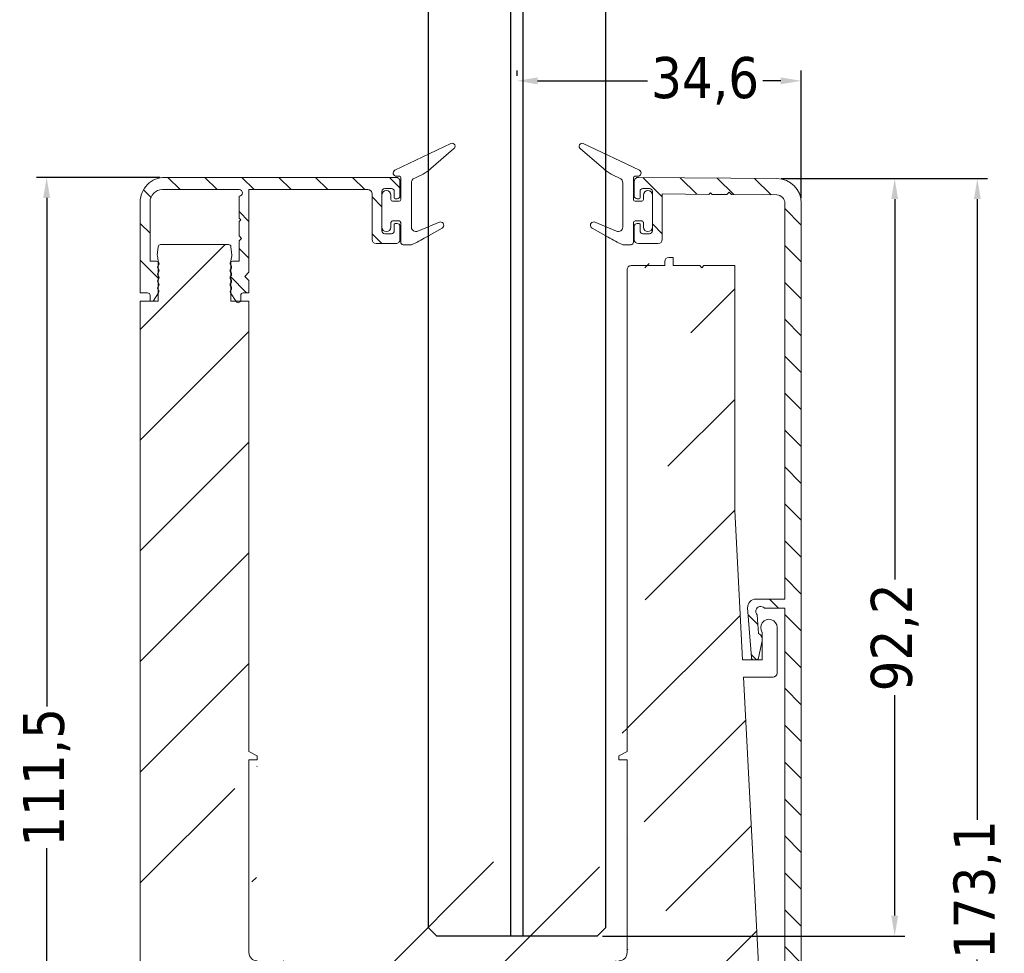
# Model space of a CAD drawing. Header units: millimetres. Extents: x -1769 to 4940, y 2360 to 10359.
import ezdxf

# ---------------------------------------------------------------- set-up
doc = ezdxf.new("R2010")
doc.units = ezdxf.units.MM
for name, color, linetype, lineweight in [('CARTER ESTERNO NINFA 166', 8, 'Continuous', 9), ('CARTER INTERNO 31.6', 8, 'Continuous', 9), ('GUARNIZIONI', 7, 'Continuous', 9), ('PROFILO NINFA 166', 8, 'Continuous', 9), ('QUOTE', 5, 'Continuous', 9)]:
    doc.layers.add(name, color=color, linetype=linetype, lineweight=lineweight)
doc.layers.add('VETRO', color=140, linetype='Continuous')
doc.styles.get("Standard").update_dxf_attribs({"font": 'TAHOMA.TTF'})
doc.dimstyles.new('Annotativa millimetri', dxfattribs={"dimscale": 0, "dimtxt": 5, "dimasz": 2.5, "dimexe": 1.25, "dimexo": 0.625, "dimtad": 1, "dimtoh": 1, "dimdec": 1, "dimtxsty": 'Standard', "dimcen": 2.5, "dimclrd": 5, "dimclre": 5, "dimclrt": 7, "dimadec": 0, "dimazin": 0, "dimtfac": 1, "dimtdec": 1, "dimtmove": 0, "dimatfit": 3, "dimfxl": 0, "dimarcsym": 0})

# ---------------------------------------------------------------- blocks, each defined once
blk = doc.blocks.new('*D499')
at = {"layer": 'Defpoints', "color": 0}
for p in [(-1535.700522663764, 10128.41037249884), (-1533.726832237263, 9955.347995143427), (-1511.314270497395, 9955.347995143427)]:
    blk.add_point(p, dxfattribs=at)
at = {"layer": 'QUOTE', "color": 5, "lineweight": -2}
for p, q in [((-1535.075522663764, 10128.41037249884), (-1510.064270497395, 10128.41037249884)), ((-1511.314270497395, 10125.91037249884), (-1511.314270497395, 10050.39418382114)), ((-1511.314270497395, 9957.847995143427), (-1511.314270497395, 10033.36418382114)), ((-1533.101832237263, 9955.347995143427), (-1510.064270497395, 9955.347995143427))]:
    blk.add_line(p, q, dxfattribs=at)
at = {"layer": 'QUOTE', "color": 5}
for points in [[(-1510.897603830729, 10125.91037249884), (-1511.730937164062, 10125.91037249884), (-1511.314270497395, 10128.41037249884)], [(-1511.730937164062, 9957.847995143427), (-1510.897603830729, 9957.847995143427), (-1511.314270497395, 9955.347995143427)]]:
    blk.add_solid(points, dxfattribs=at)
at = {"layer": 'QUOTE', "color": 7, "insert": (-1511.314270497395, 10041.87918382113), "char_height": 5, "attachment_point": 5, "rotation": 90}
blk.add_mtext('173,1', dxfattribs=at)
blk = doc.blocks.new('*D500')
at = {"layer": 'Defpoints', "color": 0}
for p in [(-1535.811523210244, 10128.41134148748), (-1557.540130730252, 10036.2186305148), (-1521.368725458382, 10036.2186305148)]:
    blk.add_point(p, dxfattribs=at)
at = {"layer": 'QUOTE', "color": 5, "lineweight": -2}
for p, q in [((-1535.186523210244, 10128.41134148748), (-1520.118725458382, 10128.41134148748)), ((-1521.368725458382, 10125.91134148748), (-1521.368725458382, 10079.61099164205)), ((-1521.368725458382, 10038.7186305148), (-1521.368725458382, 10065.54599164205)), ((-1556.915130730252, 10036.2186305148), (-1520.118725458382, 10036.2186305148))]:
    blk.add_line(p, q, dxfattribs=at)
at = {"layer": 'QUOTE', "color": 5}
for points in [[(-1520.952058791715, 10125.91134148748), (-1521.785392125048, 10125.91134148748), (-1521.368725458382, 10128.41134148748)], [(-1521.785392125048, 10038.7186305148), (-1520.952058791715, 10038.7186305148), (-1521.368725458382, 10036.2186305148)]]:
    blk.add_solid(points, dxfattribs=at)
at = {"layer": 'QUOTE', "color": 7, "insert": (-1521.368725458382, 10072.57849164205), "char_height": 5, "attachment_point": 5, "rotation": 90}
blk.add_mtext('92,2', dxfattribs=at)
blk = doc.blocks.new('*D501')
at = {"layer": 'Defpoints', "color": 0}
for p in [(-1610.139784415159, 10128.5572832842), (-1624.515922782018, 10017.03135873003), (-1606.139995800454, 10017.03135873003)]:
    blk.add_point(p, dxfattribs=at)
at = {"layer": 'QUOTE', "color": 5, "lineweight": -2}
for p, q in [((-1610.764784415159, 10128.5572832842), (-1625.765922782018, 10128.5572832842)), ((-1624.515922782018, 10126.0572832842), (-1624.515922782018, 10064.16058279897)), ((-1624.515922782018, 10019.53135873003), (-1624.515922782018, 10046.93058279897)), ((-1606.764995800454, 10017.03135873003), (-1625.765922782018, 10017.03135873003))]:
    blk.add_line(p, q, dxfattribs=at)
at = {"layer": 'QUOTE', "color": 5}
for points in [[(-1624.099256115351, 10126.0572832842), (-1624.932589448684, 10126.0572832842), (-1624.515922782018, 10128.5572832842)], [(-1624.932589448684, 10019.53135873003), (-1624.099256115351, 10019.53135873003), (-1624.515922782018, 10017.03135873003)]]:
    blk.add_solid(points, dxfattribs=at)
at = {"layer": 'QUOTE', "color": 7, "insert": (-1624.515922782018, 10055.54558279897), "char_height": 5, "attachment_point": 5, "rotation": 90}
blk.add_mtext('111,5', dxfattribs=at)
blk = doc.blocks.new('*D503')
at = {"layer": 'Defpoints', "color": 0}
for p in [(-1567.30013073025, 10140.29919583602), (-1567.30013073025, 10140.29919583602), (-1532.726710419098, 10125.41048463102)]:
    blk.add_point(p, dxfattribs=at)
at = {"layer": 'QUOTE', "color": 5, "lineweight": -2}
for p, q in [((-1567.30013073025, 10140.92419583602), (-1567.30013073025, 10141.54919583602)), ((-1532.726710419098, 10126.03548463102), (-1532.726710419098, 10141.54919583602)), ((-1564.80013073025, 10140.29919583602), (-1551.44730778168, 10140.29919583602)), ((-1535.226710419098, 10140.29919583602), (-1537.40230778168, 10140.29919583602))]:
    blk.add_line(p, q, dxfattribs=at)
at = {"layer": 'QUOTE', "color": 5}
for points in [[(-1564.80013073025, 10140.71586250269), (-1564.80013073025, 10139.88252916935), (-1567.30013073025, 10140.29919583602)], [(-1535.226710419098, 10139.88252916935), (-1535.226710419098, 10140.71586250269), (-1532.726710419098, 10140.29919583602)]]:
    blk.add_solid(points, dxfattribs=at)
at = {"layer": 'QUOTE', "color": 7, "insert": (-1544.42480778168, 10140.29919583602), "char_height": 5, "attachment_point": 5}
blk.add_mtext('34,6', dxfattribs=at)

msp = doc.modelspace()

# ---------------------------------------------------------------- hatches: boundary and pattern name
at = {"layer": 'CARTER ESTERNO NINFA 166'}
h = msp.add_hatch(dxfattribs=at)
h.set_pattern_fill('ANSI31', color=256, angle=90, style=0)
h.set_pattern_definition([(135, (-1839.503130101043, 10335.23045060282), (-2.245064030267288, -2.245064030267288), [])])
edge = h.paths.add_edge_path()
edge.add_line((-1611.139783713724, 9959.346234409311), (-1611.139783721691, 9955.847994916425))
edge.add_arc((-1610.639783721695, 9955.847994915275), 0.4999999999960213, 179.9999998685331, 270.0000261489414)
edge.add_line((-1610.639783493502, 9955.34799491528), (-1609.639895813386, 9955.347995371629))
edge.add_arc((-1609.639895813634, 9955.84799332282), 0.4999979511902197, 270.0000000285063, 360.0002267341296)
edge.add_line((-1609.139897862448, 9955.84799530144), (-1609.13989785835, 9957.647969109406))
edge.add_line((-1609.13989785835, 9957.647969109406), (-1535.026719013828, 9957.647994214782))
edge.add_arc((-1535.026718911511, 9957.347994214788), 0.2999999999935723, -5.708784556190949e-10, 90.00001954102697, ccw=False)
edge.add_line((-1534.726718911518, 9957.347994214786), (-1534.726718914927, 9955.847994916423))
edge.add_arc((-1534.226718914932, 9955.847994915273), 0.4999999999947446, 179.9999998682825, 270.0000261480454)
edge.add_line((-1534.226718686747, 9955.347994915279), (-1533.726832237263, 9955.347995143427))
edge.add_arc((-1533.726832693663, 9956.347995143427), 1.000000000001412, 270.000026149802, 359.9999585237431)
edge.add_line((-1532.726832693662, 9956.347994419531), (-1532.726710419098, 10125.41048463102))
edge.add_arc((-1535.726710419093, 10125.41048680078), 2.999999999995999, 359.9999585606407, 449.4998443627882)
edge.add_line((-1535.700522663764, 10128.41037249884), (-1552.538827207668, 10128.55736389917))
edge.add_arc((-1552.538827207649, 10128.05736389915), 0.500000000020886, 90.00000000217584, 180.0000322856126)
edge.add_line((-1553.03882720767, 10128.05736361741), (-1553.038826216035, 10126.29692921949))
edge.add_arc((-1552.688827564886, 10126.29692939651), 0.349998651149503, 180.0000289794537, 269.9999710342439)
edge.add_line((-1552.688827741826, 10125.94693074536), (-1552.438829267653, 10125.94693074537))
edge.add_arc((-1552.438829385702, 10126.04693086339), 0.1000001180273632, 270.0000676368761, 359.9999324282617)
edge.add_line((-1552.338829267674, 10126.04693074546), (-1552.338829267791, 10126.84638822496))
edge.add_arc((-1551.988829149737, 10126.8463881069), 0.3500001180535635, 90.00001929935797, 179.9999806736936, ccw=False)
edge.add_line((-1551.98882926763, 10127.19638822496), (-1551.188814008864, 10127.19638822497))
edge.add_arc((-1551.18881418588, 10126.84638804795), 0.3500001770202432, 2.8964977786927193e-05, 89.99997102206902, ccw=False)
edge.add_line((-1550.83881400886, 10126.84638822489), (-1550.838814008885, 10122.04638822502))
edge.add_arc((-1551.18881406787, 10122.04638828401), 0.3500000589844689, 270.0000096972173, 359.99999034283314, ccw=False)
edge.add_line((-1551.188814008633, 10121.69638822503), (-1551.988829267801, 10121.69638822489))
edge.add_arc((-1551.988829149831, 10122.04638834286), 0.3500001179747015, 180.0000192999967, 269.99998068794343, ccw=False)
edge.add_line((-1552.338829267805, 10122.04638822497), (-1552.338829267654, 10122.84584570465))
edge.add_arc((-1552.438829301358, 10122.84584567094), 0.1000000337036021, 1.931364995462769e-05, 89.99998068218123)
edge.add_line((-1552.438829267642, 10122.94584570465), (-1552.688827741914, 10122.94584570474))
edge.add_arc((-1552.688827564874, 10122.5958470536), 0.3499986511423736, 90.00002898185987, 179.9999710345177)
edge.add_line((-1553.038826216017, 10122.59584723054), (-1553.038827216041, 10120.9963882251))
edge.add_arc((-1552.538827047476, 10120.99638839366), 0.5000001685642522, 180.0000193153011, 269.9999806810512)
edge.add_line((-1552.538827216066, 10120.4963882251), (-1550.138814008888, 10120.49638822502))
edge.add_arc((-1550.138814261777, 10120.99638847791), 0.5000002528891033, 270.0000289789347, 359.9999710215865)
edge.add_line((-1549.638814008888, 10120.99638822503), (-1549.63881400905, 10126.53197965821))
edge.add_line((-1549.63881400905, 10126.53197965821), (-1543.953198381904, 10126.48234505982))
edge.add_line((-1543.953198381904, 10126.48234505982), (-1543.751610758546, 10126.68059285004))
edge.add_line((-1543.751610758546, 10126.68059285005), (-1543.553364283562, 10126.47885456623))
edge.add_line((-1543.553364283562, 10126.47885456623), (-1541.803430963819, 10126.46357790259))
edge.add_line((-1541.803430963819, 10126.46357790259), (-1541.500823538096, 10126.76094761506))
edge.add_line((-1541.500823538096, 10126.76094761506), (-1541.203255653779, 10126.45833845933))
edge.add_line((-1541.203255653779, 10126.45833845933), (-1535.71798123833, 10126.4104528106))
edge.add_arc((-1535.726710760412, 10125.41049091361), 0.9999999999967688, -5.517268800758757e-05, 89.49982887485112, ccw=False)
edge.add_line((-1534.726710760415, 10125.41048995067), (-1534.72675715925, 10077.23430320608))
edge.add_line((-1534.72675715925, 10077.23430320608), (-1538.254962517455, 10077.23430320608))
edge.add_arc((-1538.254962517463, 10076.23430320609), 0.9999999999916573, 89.99999999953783, 184.240576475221)
edge.add_line((-1539.252224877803, 10076.16035873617), (-1538.803763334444, 10070.11211986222))
edge.add_arc((-1538.504584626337, 10070.13430320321), 0.3000000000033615, 184.2405764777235, 269.999999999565)
edge.add_line((-1538.504584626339, 10069.83430320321), (-1538.226103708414, 10069.83430320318))
edge.add_arc((-1538.226103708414, 10070.13430320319), 0.3000000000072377, 269.9999999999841, 347.9315199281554)
edge.add_line((-1537.932734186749, 10070.07157901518), (-1537.484400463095, 10072.16849653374))
edge.add_arc((-1538.266719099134, 10072.33576144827), 0.799999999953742, 347.9314896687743, 424.2405764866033)
edge.add_line((-1537.919044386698, 10073.05626286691), (-1538.086149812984, 10075.30995340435))
edge.add_arc((-1537.670493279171, 10075.74266102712), 0.6000052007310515, 40.747848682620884, 226.1514205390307, ccw=False)
edge.add_line((-1537.215935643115, 10076.13430320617), (-1534.726718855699, 10076.13430320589))
edge.add_line((-1534.726718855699, 10076.13430320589), (-1534.726727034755, 9995.310641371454))
edge.add_line((-1534.726727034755, 9995.310641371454), (-1538.254962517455, 9995.310641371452))
edge.add_arc((-1538.254962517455, 9994.310641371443), 1.000000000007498, 89.99999999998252, 184.2405764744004)
edge.add_line((-1539.252224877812, 9994.236696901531), (-1538.803763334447, 9988.188458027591))
edge.add_arc((-1538.504584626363, 9988.210641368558), 0.2999999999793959, 184.240576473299, 270.0000000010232)
edge.add_line((-1538.504584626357, 9987.910641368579), (-1538.226103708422, 9987.910641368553))
edge.add_arc((-1538.226103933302, 9988.210641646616), 0.3000002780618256, 270.0000429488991, 347.9314769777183)
edge.add_line((-1537.932734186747, 9988.147917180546), (-1537.484400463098, 9990.244834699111))
edge.add_arc((-1538.266719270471, 9990.412099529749), 0.8000001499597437, 347.9314981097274, 424.2405680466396)
edge.add_line((-1537.919044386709, 9991.13260103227), (-1538.08614981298, 9993.386291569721))
edge.add_arc((-1537.670493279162, 9993.818999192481), 0.6000052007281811, 40.74784868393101, 226.1514205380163, ccw=False)
edge.add_line((-1537.215935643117, 9994.210641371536), (-1534.726719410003, 9994.21064137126))
edge.add_line((-1534.726719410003, 9994.210641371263), (-1534.726721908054, 9971.30351571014))
edge.add_line((-1534.726721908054, 9971.30351571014), (-1534.226722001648, 9970.803515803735))
edge.add_line((-1534.226722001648, 9970.803515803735), (-1534.726721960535, 9970.303515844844))
edge.add_line((-1534.726721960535, 9970.303515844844), (-1534.726722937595, 9960.603504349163))
edge.add_arc((-1535.026722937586, 9960.603504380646), 0.2999999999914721, 270.4999999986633, 359.9999939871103, ccw=False)
edge.add_line((-1535.024104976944, 9960.303515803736), (-1610.842401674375, 9959.64622298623))
edge.add_arc((-1610.839783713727, 9959.346234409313), 0.2999999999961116, 90.499999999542, 180.0000000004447)
at = {"layer": 'CARTER INTERNO 31.6'}
h = msp.add_hatch(dxfattribs=at)
h.set_pattern_fill('ANSI31', color=256, angle=90, style=0)
h.set_pattern_definition([(135, (-1739.503130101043, 10285.23045060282), (-2.245064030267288, -2.245064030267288), [])])
edge = h.paths.add_edge_path()
edge.add_line((-1600.914730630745, 10123.37650688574), (-1601.114730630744, 10123.17650688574))
edge.add_line((-1601.114730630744, 10123.17650688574), (-1601.114730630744, 10121.42650688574))
edge.add_line((-1601.114730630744, 10121.42650688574), (-1600.814730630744, 10121.12650688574))
edge.add_line((-1600.814730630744, 10121.12650688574), (-1601.114730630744, 10120.82650688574))
edge.add_line((-1601.114730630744, 10120.82650688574), (-1601.114730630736, 10118.34573048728))
edge.add_line((-1601.114730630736, 10118.34573048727), (-1601.902598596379, 10118.34573048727))
edge.add_arc((-1601.902598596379, 10118.04573048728), 0.2999999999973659, 89.9999999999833, 180.00000000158)
edge.add_line((-1602.202598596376, 10118.04573048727), (-1602.114730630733, 10117.83359845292))
edge.add_arc((-1602.326862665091, 10117.62146641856), 0.3000000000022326, -44.99999999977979, 44.99999999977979, ccw=False)
edge.add_arc((-1601.902598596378, 10117.19720234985), 0.2999999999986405, 135.0000000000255, 224.9999999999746)
edge.add_arc((-1602.326862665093, 10116.77293828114), 0.3000000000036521, -44.999999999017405, 44.999999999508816, ccw=False)
edge.add_arc((-1601.902598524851, 10116.34867421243), 0.3000000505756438, 135.0000096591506, 224.9999903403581)
edge.add_arc((-1602.326862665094, 10115.92441014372), 0.3000000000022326, -44.99999999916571, 44.99999999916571, ccw=False)
edge.add_arc((-1601.902598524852, 10115.50014607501), 0.3000000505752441, 135.0000096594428, 224.9999903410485)
edge.add_arc((-1602.326862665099, 10115.0758820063), 0.3000000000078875, -44.99999999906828, 44.999999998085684, ccw=False)
edge.add_arc((-1601.902598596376, 10114.65161793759), 0.3000000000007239, 135.000000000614, 213.2359422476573)
edge.add_line((-1602.15352479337, 10114.48719152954), (-1601.465656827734, 10113.43745691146))
edge.add_arc((-1601.21473063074, 10113.60188331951), 0.30000000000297, 213.2359422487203, 359.999999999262)
edge.add_line((-1600.914730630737, 10113.6018833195), (-1600.914730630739, 10114.20303198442))
edge.add_arc((-1600.61473058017, 10114.20303193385), 0.3000000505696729, 90.0036903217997, 179.999990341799, ccw=False)
edge.add_line((-1600.614749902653, 10114.5030319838), (-1599.914730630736, 10114.50310136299))
edge.add_line((-1599.914730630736, 10114.50310136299), (-1599.914730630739, 10116.00306673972))
edge.add_line((-1599.914730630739, 10116.00306673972), (-1600.414730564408, 10116.50306667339))
edge.add_line((-1600.414730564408, 10116.50306667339), (-1599.914730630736, 10117.00306660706))
edge.add_line((-1599.914730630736, 10117.00306660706), (-1599.914730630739, 10127.0572832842))
edge.add_line((-1599.914730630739, 10127.0572832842), (-1585.438839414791, 10127.0572832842))
edge.add_arc((-1585.438839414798, 10126.5572832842), 0.5000000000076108, -8.997176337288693e-10, 89.99999999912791, ccw=False)
edge.add_line((-1584.938839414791, 10126.55728328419), (-1584.938839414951, 10120.99630761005))
edge.add_arc((-1584.438839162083, 10120.99630786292), 0.5000002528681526, 180.0000289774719, 269.9999710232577)
edge.add_line((-1584.438839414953, 10120.49630761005), (-1582.038826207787, 10120.49630761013))
edge.add_arc((-1582.038826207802, 10120.99630761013), 0.499999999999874, 270.0000000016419, 360.0000358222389)
edge.add_line((-1581.538826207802, 10120.99630792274), (-1581.538827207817, 10122.59576661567))
edge.add_arc((-1581.888826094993, 10122.59576620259), 0.3499988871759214, 6.762114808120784e-05, 89.99993238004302)
edge.add_line((-1581.888825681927, 10122.94576508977), (-1582.138824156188, 10122.94576508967))
edge.add_arc((-1582.138824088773, 10122.84576502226), 0.1000000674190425, 90.00003862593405, 179.9999613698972)
edge.add_line((-1582.238824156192, 10122.84576508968), (-1582.238824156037, 10122.04630761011))
edge.add_arc((-1582.588824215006, 10122.04630766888), 0.3500000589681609, 270.0000096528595, 359.99999037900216, ccw=False)
edge.add_line((-1582.588824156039, 10121.69630760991), (-1583.388839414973, 10121.69630761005))
edge.add_arc((-1583.388839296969, 10122.04630772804), 0.3500001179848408, 180.000019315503, 269.99998068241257, ccw=False)
edge.add_line((-1583.738839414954, 10122.04630761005), (-1583.738839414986, 10126.84630761))
edge.add_arc((-1583.388839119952, 10126.84630731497), 0.3500002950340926, 90.00004829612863, 179.9999517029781, ccw=False)
edge.add_line((-1583.388839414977, 10127.19630761), (-1582.588824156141, 10127.19630760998))
edge.add_arc((-1582.588824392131, 10126.84630737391), 0.3500002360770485, 3.864713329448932e-05, 89.9999613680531, ccw=False)
edge.add_line((-1582.238824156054, 10126.84630760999), (-1582.238824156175, 10126.04685013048))
edge.add_arc((-1582.138824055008, 10126.04685023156), 0.1000001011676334, 180.0000579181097, 269.9999420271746)
edge.add_line((-1582.13882415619, 10125.9468501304), (-1581.888825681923, 10125.94685013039))
edge.add_arc((-1581.888825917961, 10126.29684884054), 0.3499987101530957, 270.0000386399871, 359.9999613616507)
edge.add_line((-1581.538827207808, 10126.29684860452), (-1581.538826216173, 10128.05728300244))
edge.add_arc((-1582.038826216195, 10128.05728328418), 0.5000000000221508, 359.9999677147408, 449.9999999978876)
edge.add_line((-1582.038826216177, 10128.5572832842), (-1610.139784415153, 10128.5572832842))
edge.add_arc((-1610.139784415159, 10125.5572832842), 2.999999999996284, 89.9999999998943, 180.0000000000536)
edge.add_line((-1613.139784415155, 10125.5572832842), (-1613.139784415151, 10114.50308980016))
edge.add_line((-1613.139784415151, 10114.50308980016), (-1612.239784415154, 10114.50303198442))
edge.add_arc((-1612.239784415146, 10114.20303198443), 0.2999999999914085, -1.1544898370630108e-09, 90.00000000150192, ccw=False)
edge.add_line((-1611.939784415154, 10114.20303198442), (-1611.939784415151, 10113.50308980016))
edge.add_line((-1611.939784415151, 10113.50308980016), (-1611.545850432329, 10113.50308980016))
edge.add_line((-1611.545850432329, 10113.50308980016), (-1610.900990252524, 10114.48719152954))
edge.add_arc((-1611.151916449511, 10114.65161793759), 0.2999999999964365, 326.764057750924, 405.000000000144)
edge.add_arc((-1610.7276523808, 10115.07588200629), 0.2999999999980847, 134.9999999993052, 224.9999999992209, ccw=False)
edge.add_arc((-1611.151916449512, 10115.500146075), 0.2999999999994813, 315.0000000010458, 405.0000000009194)
edge.add_arc((-1610.727652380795, 10115.92441014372), 0.3000000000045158, 134.9999999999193, 224.9999999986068, ccw=False)
edge.add_arc((-1611.151916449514, 10116.34867421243), 0.299999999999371, 315.0000000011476, 405.0000000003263)
edge.add_arc((-1610.727652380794, 10116.77293828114), 0.3000000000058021, 135.0000000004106, 224.9999999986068, ccw=False)
edge.add_arc((-1611.151916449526, 10117.19720234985), 0.3000000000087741, 315.0000000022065, 404.9999999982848)
edge.add_arc((-1610.727652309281, 10117.62146641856), 0.3000000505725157, 135.0000096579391, 224.9999903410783, ccw=False)
edge.add_line((-1610.939784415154, 10117.83359845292), (-1610.851916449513, 10118.04573048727))
edge.add_arc((-1611.151916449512, 10118.04573048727), 0.2999999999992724, 359.9999999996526, 450)
edge.add_line((-1611.151916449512, 10118.34573048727), (-1611.939784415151, 10118.34573048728))
edge.add_line((-1611.939784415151, 10118.34573048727), (-1611.939784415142, 10125.5572832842))
edge.add_arc((-1610.43978416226, 10125.55728303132), 1.500000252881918, 90.00000965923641, 179.9999903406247, ccw=False)
edge.add_line((-1610.439784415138, 10127.0572832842), (-1601.114730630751, 10127.0572832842))
edge.add_arc((-1601.114730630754, 10126.6572832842), 0.4000000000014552, -89.99999999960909, 89.9999999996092, ccw=False)
edge.add_line((-1601.114730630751, 10126.2572832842), (-1601.114730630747, 10123.57650688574))
edge.add_line((-1601.114730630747, 10123.57650688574), (-1600.914730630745, 10123.37650688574))
at = {"layer": 'PROFILO NINFA 166'}
h = msp.add_hatch(dxfattribs=at)
h.set_pattern_fill('ANSI31', color=256, scale=3, style=0)
h.set_pattern_definition([(45, (-1238.495259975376, 11575.7889650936), (-6.735192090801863, 6.735192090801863), [])])
edge = h.paths.add_edge_path()
edge.add_line((-1610.939784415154, 10113.50308980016), (-1613.139784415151, 10113.50308980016))
edge.add_line((-1610.939784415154, 10118.34390394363), (-1610.939784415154, 10113.50308980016))
edge.add_line((-1610.94434208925, 10118.39599839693), (-1610.939784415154, 10118.34390394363))
edge.add_line((-1611.052929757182, 10119.01182966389), (-1610.94434208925, 10118.39599839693))
edge.add_line((-1611.055984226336, 10119.09391850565), (-1611.052929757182, 10119.01182966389))
edge.add_line((-1610.955440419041, 10120.09998349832), (-1611.055984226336, 10119.09391850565))
edge.add_arc((-1610.656927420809, 10120.07015080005), 0.2999999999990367, 89.99999999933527, 174.2929418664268)
edge.add_line((-1602.397587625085, 10120.37015080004), (-1610.656927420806, 10120.37015080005))
edge.add_arc((-1602.397587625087, 10120.07015080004), 0.3000000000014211, 5.707058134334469, 89.99999999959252)
edge.add_line((-1601.998530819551, 10119.09391850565), (-1602.099074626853, 10120.09998349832))
edge.add_line((-1602.001585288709, 10119.01182966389), (-1601.998530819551, 10119.09391850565))
edge.add_line((-1602.110172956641, 10118.39599839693), (-1602.001585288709, 10119.01182966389))
edge.add_line((-1602.114730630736, 10118.3439039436), (-1602.110172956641, 10118.39599839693))
edge.add_line((-1602.114730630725, 10113.50308980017), (-1602.114730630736, 10118.3439039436))
edge.add_line((-1599.914730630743, 10113.50308980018), (-1602.114730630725, 10113.50308980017))
edge.add_line((-1591.412946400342, 10031.21863052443), (-1591.412946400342, 10033.21863052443))
edge.add_line((-1606.139995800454, 10027.03135872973), (-1606.139995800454, 10024.28148425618))
edge.add_arc((-1605.139995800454, 10025.6699549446), 1.689206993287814, 53.70138050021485, 126.2986194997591)
edge.add_line((-1604.139995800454, 10027.03135872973), (-1604.139995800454, 10029.03148425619))
edge.add_line((-1604.139995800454, 10029.03148425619), (-1601.639995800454, 10029.03148425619))
edge.add_line((-1601.639995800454, 10029.03148425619), (-1601.639995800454, 10025.25860395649))
edge.add_arc((-1597.379579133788, 10025.25860006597), 4.260416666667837, 139.9320129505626, 179.9999476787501)
edge.add_line((-1597.301710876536, 10028.00101384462), (-1600.639995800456, 10028.00101384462))
edge.add_line((-1597.301710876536, 10028.00101384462), (-1599.069754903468, 10029.44387482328))
edge.add_line((-1598.913016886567, 10058.17045671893), (-1599.913032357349, 10058.67046439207))
edge.add_line((-1598.913016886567, 10057.67045671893), (-1598.913016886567, 10058.17045671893))
edge.add_line((-1599.9130158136, 10057.67046636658), (-1598.913016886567, 10057.67045671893))
edge.add_line((-1599.912946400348, 10034.21862762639), (-1599.9130158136, 10057.67046636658))
edge.add_arc((-1598.912946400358, 10034.21863052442), 0.9999999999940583, 180.0001660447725, 270.0000000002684)
edge.add_arc((-1598.437494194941, 10030.21863052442), 1.000000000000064, 90.00000000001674, 230.7828888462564)
edge.add_line((-1606.139995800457, 10024.28148425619), (-1613.139784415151, 10024.28148425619))
edge.add_line((-1591.412946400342, 10033.21863052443), (-1598.912946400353, 10033.21863052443))
edge.add_line((-1598.437494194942, 10031.21863052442), (-1591.412946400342, 10031.21863052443))
edge.add_line((-1613.139784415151, 10113.50308980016), (-1613.139784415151, 10024.28148425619))
edge.add_line((-1599.913032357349, 10058.67046439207), (-1599.914730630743, 10113.50308980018))
h = msp.add_hatch(dxfattribs=at)
h.set_pattern_fill('ANSI31', color=256, scale=3, style=0)
h.set_pattern_definition([(45, (-1238.495259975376, 11575.7889650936), (-6.735192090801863, 6.735192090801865), [])])
edge = h.paths.add_edge_path()
edge.add_line((-1540.830643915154, 10117.81469178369), (-1544.580643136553, 10117.8146927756))
edge.add_line((-1540.830643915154, 10088.03359929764), (-1540.830643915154, 10117.81469178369))
edge.add_line((-1540.829961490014, 10088.0074849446), (-1540.830643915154, 10088.03359929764))
edge.add_line((-1539.879502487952, 10069.83430320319), (-1540.829961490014, 10088.0074849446))
edge.add_line((-1537.466719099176, 10069.83430320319), (-1539.879502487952, 10069.83430320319))
edge.add_line((-1537.466719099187, 10073.17401720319), (-1537.466719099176, 10069.83430320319))
edge.add_arc((-1536.666719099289, 10073.7740172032), 0.9999999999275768, 359.9999999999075, 576.8698976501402)
edge.add_line((-1535.66671907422, 10068.23150859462), (-1535.666719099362, 10073.7740172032))
edge.add_arc((-1536.166719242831, 10068.23150876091), 0.500000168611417, 270.0000193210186, 359.9999809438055)
edge.add_line((-1539.769526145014, 10067.73150859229), (-1536.166719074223, 10067.7315085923))
edge.add_arc((-1553.413020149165, 10117.31469605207), 0.4999999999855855, 89.99997755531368, 179.999985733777)
edge.add_line((-1549.330643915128, 10117.81469351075), (-1553.413019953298, 10117.81469605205))
edge.add_line((-1549.330643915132, 10118.31469308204), (-1549.330643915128, 10117.81469351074))
edge.add_arc((-1548.830643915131, 10118.31469308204), 0.5000000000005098, 90.00000000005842, 179.9999999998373)
edge.add_line((-1548.330643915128, 10118.81469308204), (-1548.830643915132, 10118.81469308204))
edge.add_line((-1548.330643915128, 10117.81469376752), (-1548.330643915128, 10118.81469308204))
edge.add_line((-1545.080644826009, 10117.81469290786), (-1548.330643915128, 10117.81469376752))
edge.add_line((-1544.830643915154, 10117.564691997), (-1545.080644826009, 10117.81469290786))
edge.add_line((-1544.580643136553, 10117.8146927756), (-1544.830643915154, 10117.564691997))
edge.add_arc((-1561.107171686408, 10023.21863176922), 1.00000124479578, 270.0000403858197, 329.0411553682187)
edge.add_line((-1556.050456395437, 10029.70420888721), (-1560.249633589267, 10022.70420888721))
edge.add_arc((-1556.907993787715, 10030.21863052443), 0.9999999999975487, 329.0411957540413, 450.0000000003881)
edge.add_line((-1562.426557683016, 10031.21863052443), (-1556.907993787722, 10031.21863052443))
edge.add_line((-1562.426557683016, 10033.21863052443), (-1562.426557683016, 10031.21863052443))
edge.add_line((-1554.913041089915, 10033.21863052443), (-1562.426557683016, 10033.21863052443))
edge.add_arc((-1554.913041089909, 10034.21863052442), 0.9999999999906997, 269.9999999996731, 359.9999833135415)
edge.add_line((-1553.913034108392, 10057.67045671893), (-1553.913041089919, 10034.21863023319))
edge.add_line((-1554.913033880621, 10057.67045671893), (-1553.913034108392, 10057.67045671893))
edge.add_line((-1554.913033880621, 10058.17045671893), (-1554.913033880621, 10057.67045671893))
edge.add_line((-1553.913033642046, 10058.67045677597), (-1554.913033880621, 10058.17045671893))
edge.add_line((-1537.466719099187, 9991.250355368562), (-1537.466719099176, 9987.910641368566))
edge.add_arc((-1536.666719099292, 9991.850355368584), 0.9999999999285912, 359.9999999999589, 576.8698976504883)
edge.add_line((-1535.666719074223, 9986.307846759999), (-1535.666719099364, 9991.850355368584))
edge.add_arc((-1536.166719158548, 9986.307846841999), 0.5000000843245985, 270.0000096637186, 359.9999906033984)
edge.add_arc((-1545.579788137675, 9988.410641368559), 0.4999999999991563, 145.4761413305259, 269.9999999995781)
edge.add_line((-1547.023362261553, 9985.5449915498), (-1546.781255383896, 9985.807846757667))
edge.add_arc((-1547.244024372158, 9985.748235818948), 0.2999999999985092, 227.3528962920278, 317.3528962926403)
edge.add_line((-1547.741484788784, 9985.798566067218), (-1547.447268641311, 9985.527573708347))
edge.add_arc((-1547.944729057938, 9985.57790395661), 0.3000000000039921, 47.35289629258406, 137.352896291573)
edge.add_line((-1550.333330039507, 9983.427419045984), (-1548.165391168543, 9985.781148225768))
edge.add_line((-1550.686585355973, 9983.412904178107), (-1550.333330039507, 9983.427419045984))
edge.add_line((-1550.672070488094, 9983.059648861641), (-1550.686585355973, 9983.412904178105))
edge.add_line((-1552.840009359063, 9980.70591968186), (-1550.672070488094, 9983.059648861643))
edge.add_arc((-1552.619347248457, 9980.502675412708), 0.3000000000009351, 137.3528962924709, 227.3528962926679)
edge.add_line((-1552.528375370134, 9980.011020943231), (-1552.822591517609, 9980.282013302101))
edge.add_arc((-1552.731619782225, 9979.790358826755), 0.3000001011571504, 317.3529156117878, 407.3528769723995)
edge.add_line((-1552.64645370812, 9979.440006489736), (-1552.510957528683, 9979.587114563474))
edge.add_arc((-1553.014223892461, 9979.77874693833), 0.5000000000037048, 227.352896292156, 317.3528962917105)
edge.add_line((-1553.793595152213, 9979.816826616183), (-1553.352964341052, 9979.410976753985))
edge.add_line((-1537.466719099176, 9987.910641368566), (-1545.579788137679, 9987.91064136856))
edge.add_line((-1546.781255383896, 9985.807846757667), (-1536.166719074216, 9985.807846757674))
edge.add_arc((-1587.186292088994, 10017.03149721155), 50.00004515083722, 325.476158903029, 362.9938290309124)
edge.add_line((-1561.107170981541, 10022.21863052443), (-1588.029817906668, 10022.21863052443))
edge.add_arc((-1587.186258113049, 10017.03151096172), 50.00002670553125, 270.0000136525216, 311.9015662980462)
edge.add_line((-1537.254488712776, 10019.64291956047), (-1539.769526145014, 10067.73150859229))
edge.add_line((-1553.91302014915, 10117.31469617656), (-1553.913033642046, 10058.67045677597))
edge.add_line((-1613.139784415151, 10009.78148425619), (-1613.139784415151, 9967.031484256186))
edge.add_line((-1597.683001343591, 9967.031484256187), (-1587.18624619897, 9967.03148425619))
edge.add_line((-1597.933001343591, 9967.281484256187), (-1597.683001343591, 9967.031484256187))
edge.add_line((-1598.183001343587, 9967.031484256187), (-1597.933001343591, 9967.281484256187))
edge.add_line((-1613.139784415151, 9967.031484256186), (-1598.183001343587, 9967.031484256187))
edge.add_line((-1606.13999580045, 10009.78148425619), (-1613.139784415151, 10009.78148425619))
edge.add_arc((-1605.139995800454, 10008.39276251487), 1.689206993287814, 233.7013805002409, 306.2986194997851, ccw=False)
edge.add_line((-1606.139995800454, 10007.03135872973), (-1606.139995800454, 10009.78148425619))
edge.add_line((-1601.639995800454, 10008.80411350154), (-1601.639995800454, 10005.03148425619))
edge.add_line((-1601.639995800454, 10005.03148425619), (-1604.139995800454, 10005.03148425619))
edge.add_line((-1604.139995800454, 10005.03148425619), (-1604.139995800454, 10007.03135872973))
edge.add_arc((-1597.379579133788, 10008.80411739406), 4.260416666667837, 180.0000523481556, 220.0679870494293)
edge.add_line((-1600.639995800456, 10006.06170361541), (-1590.639995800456, 10006.06170361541))
edge.add_arc((-1593.900412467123, 10008.80411739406), 4.260416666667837, 319.9320129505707, 360.0000000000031)
edge.add_line((-1589.639995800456, 10008.80411634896), (-1589.639995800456, 10011.03135872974))
edge.add_line((-1588.842546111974, 10011.03135872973), (-1589.639995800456, 10011.03135872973))
edge.add_line((-1588.842546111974, 10011.03135872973), (-1587.842546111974, 10012.03135872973))
edge.add_line((-1587.842546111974, 10012.03135872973), (-1587.842546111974, 10022.03135872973))
edge.add_line((-1587.842546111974, 10022.03135872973), (-1588.029817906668, 10022.21863052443))

# ---------------------------------------------------------------- linework, layer by layer
at = {"layer": 'CARTER ESTERNO NINFA 166'}
msp.add_lwpolyline([(-1532.726832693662, 9956.347994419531), (-1532.726710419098, 10125.41048463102, 0.4116593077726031), (-1535.700522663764, 10128.41037249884), (-1552.538827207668, 10128.55736389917, 0.4142137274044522), (-1553.03882720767, 10128.05736361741), (-1553.038826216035, 10126.29692921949, 0.4142132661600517), (-1552.688827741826, 10125.94693074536), (-1552.438829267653, 10125.94693074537, 0.4142128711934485), (-1552.338829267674, 10126.04693074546), (-1552.338829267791, 10126.84638822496, -0.4142133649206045), (-1551.98882926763, 10127.19638822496), (-1551.188814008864, 10127.19638822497, -0.4142132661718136), (-1550.83881400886, 10126.84638822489), (-1550.838814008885, 10122.04638822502, -0.4142134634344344), (-1551.188814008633, 10121.69638822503), (-1551.988829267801, 10121.69638822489, -0.4142133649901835), (-1552.338829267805, 10122.04638822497), (-1552.338829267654, 10122.84584570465, 0.4142133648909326), (-1552.438829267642, 10122.94584570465), (-1552.688827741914, 10122.94584570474, 0.4142132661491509), (-1553.038826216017, 10122.59584723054), (-1553.038827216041, 10120.9963882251, 0.414213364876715), (-1552.538827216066, 10120.4963882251), (-1550.138814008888, 10120.49638822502, 0.4142132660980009), (-1549.638814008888, 10120.99638822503), (-1549.63881400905, 10126.53197965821), (-1543.953198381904, 10126.48234505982), (-1543.751610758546, 10126.68059285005), (-1543.553364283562, 10126.47885456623), (-1541.803430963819, 10126.46357790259), (-1541.500823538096, 10126.76094761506), (-1541.203255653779, 10126.45833845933), (-1535.71798123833, 10126.41045281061, -0.4116592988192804), (-1534.726710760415, 10125.41048995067), (-1534.72675715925, 10077.23430320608), (-1538.254962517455, 10077.23430320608, 0.4360611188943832), (-1539.252224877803, 10076.16035873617), (-1538.803763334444, 10070.11211986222, 0.3926983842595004), (-1538.504584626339, 10069.83430320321), (-1538.226103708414, 10069.83430320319, 0.3537823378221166), (-1537.932734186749, 10070.07157901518), (-1537.484400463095, 10072.16849653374, 0.3458368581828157), (-1537.919044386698, 10073.05626286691), (-1538.086149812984, 10075.30995340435, -1.048302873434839), (-1537.215935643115, 10076.13430320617), (-1534.726718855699, 10076.13430320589), (-1534.726727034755, 9995.310641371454)], format="xyb", dxfattribs=at)
at = {"layer": 'CARTER INTERNO 31.6'}
msp.add_lwpolyline([(-1600.914730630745, 10123.37650688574), (-1601.114730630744, 10123.17650688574), (-1601.114730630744, 10121.42650688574), (-1600.814730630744, 10121.12650688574), (-1601.114730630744, 10120.82650688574), (-1601.114730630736, 10118.34573048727), (-1601.902598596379, 10118.34573048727, 0.4142135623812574), (-1602.202598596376, 10118.04573048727), (-1602.114730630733, 10117.83359845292, -0.4142135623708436), (-1602.114730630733, 10117.40933438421, 0.4142135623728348), (-1602.114730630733, 10116.9850703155, -0.4142135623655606), (-1602.114730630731, 10116.56080624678, 0.414213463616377), (-1602.114730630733, 10116.13654217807, -0.4142135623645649), (-1602.114730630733, 10115.71227810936, 0.414213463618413), (-1602.114730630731, 10115.28801404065, -0.4142135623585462), (-1602.114730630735, 10114.86374997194, 0.3552775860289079), (-1602.15352479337, 10114.48719152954), (-1601.465656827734, 10113.43745691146, 0.7451330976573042), (-1600.914730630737, 10113.6018833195), (-1600.914730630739, 10114.20303198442, -0.4141946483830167), (-1600.614749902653, 10114.5030319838), (-1599.914730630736, 10114.50310136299), (-1599.914730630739, 10116.00306673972), (-1600.414730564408, 10116.50306667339), (-1599.914730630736, 10117.00306660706), (-1599.914730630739, 10127.0572832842), (-1585.438839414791, 10127.0572832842, -0.4142135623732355), (-1584.938839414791, 10126.55728328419), (-1584.938839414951, 10120.99630761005, 0.4142132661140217), (-1584.438839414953, 10120.49630761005), (-1582.038826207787, 10120.49630761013, 0.4142137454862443), (-1581.538826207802, 10120.99630792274), (-1581.538827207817, 10122.59576661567, 0.4142128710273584), (-1581.888825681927, 10122.94576508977), (-1582.138824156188, 10122.94576508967, 0.4142131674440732), (-1582.238824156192, 10122.84576508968), (-1582.238824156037, 10122.04630761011, -0.4142134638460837), (-1582.588824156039, 10121.69630760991), (-1583.388839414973, 10121.69630761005, -0.4142133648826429), (-1583.738839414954, 10122.04630761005), (-1583.738839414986, 10126.84630761, -0.4142130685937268), (-1583.388839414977, 10127.19630761), (-1582.588824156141, 10127.19630760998, -0.4142131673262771), (-1582.238824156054, 10126.84630760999), (-1582.238824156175, 10126.04685013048, 0.4142129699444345), (-1582.13882415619, 10125.9468501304), (-1581.888825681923, 10125.94685013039, 0.4142131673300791), (-1581.538827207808, 10126.29684860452), (-1581.538826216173, 10128.05728300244, 0.4142137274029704), (-1582.038826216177, 10128.5572832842), (-1610.139784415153, 10128.5572832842, 0.4142135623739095), (-1613.139784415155, 10125.5572832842), (-1613.139784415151, 10114.50308980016), (-1612.239784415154, 10114.50303198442, -0.4142135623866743), (-1611.939784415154, 10114.20303198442), (-1611.939784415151, 10113.50308980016), (-1611.545850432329, 10113.50308980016), (-1610.900990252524, 10114.48719152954, 0.3552775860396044), (-1610.939784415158, 10114.86374997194, -0.4142135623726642), (-1610.939784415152, 10115.28801404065, 0.4142135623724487), (-1610.93978441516, 10115.71227810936, -0.4142135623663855), (-1610.939784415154, 10116.13654217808, 0.4142135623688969), (-1610.93978441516, 10116.56080624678, -0.4142135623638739), (-1610.939784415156, 10116.9850703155, 0.4142135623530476), (-1610.939784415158, 10117.40933438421, -0.4142134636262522), (-1610.939784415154, 10117.83359845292), (-1610.851916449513, 10118.04573048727, 0.4142135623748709), (-1611.151916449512, 10118.34573048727), (-1611.939784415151, 10118.34573048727), (-1611.939784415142, 10125.5572832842, -0.414213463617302), (-1610.439784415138, 10127.0572832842), (-1601.114730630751, 10127.0572832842, -0.9999999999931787), (-1601.114730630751, 10126.2572832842), (-1601.114730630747, 10123.57650688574)], format="xyb", close=True, dxfattribs=at)
at = {"layer": 'GUARNIZIONI'}
for points in [[(-1582.642553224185, 10122.49638825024, -0.9999999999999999), (-1583.742553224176, 10122.4963882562), (-1583.74255322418, 10126.39638819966, -0.9999999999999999), (-1582.642553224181, 10126.39638819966), (-1582.642553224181, 10125.84789720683, 0.4142135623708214), (-1582.442553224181, 10125.64789720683), (-1581.64255305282, 10125.64789720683, 0.4142134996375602), (-1581.442553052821, 10125.84789716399), (-1581.442552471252, 10128.49310618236, 0.3686462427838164), (-1581.611075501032, 10128.69061369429), (-1581.959489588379, 10128.6816342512, -0.7864553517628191), (-1582.162144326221, 10129.43221756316), (-1575.339450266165, 10132.69313122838, -0.8973686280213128), (-1575.015553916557, 10132.00608455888), (-1577.780127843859, 10129.61231466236, -0.07443673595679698), (-1579.751150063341, 10128.45728321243, 0.3334652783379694), (-1580.142574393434, 10127.83698747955), (-1580.142552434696, 10122.5416912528), (-1580.142552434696, 10122.47982401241, 0.544747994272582), (-1579.383719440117, 10122.01995812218), (-1576.650017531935, 10123.13097046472, -0.8065276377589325), (-1576.417598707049, 10122.37187936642), (-1578.370332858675, 10121.26664386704, -0.03447302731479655), (-1580.142552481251, 10120.36103041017), (-1581.142552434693, 10120.36103034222, -0.4142135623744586), (-1581.442552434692, 10120.66103034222), (-1581.442552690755, 10121.66103034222), (-1581.442553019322, 10123.04416368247, 0.4142134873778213), (-1581.642553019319, 10123.24416363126), (-1582.442553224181, 10123.24416363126, 0.4142135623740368), (-1582.642553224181, 10123.04416363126), (-1582.642553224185, 10122.49638825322)], [(-1551.938814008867, 10122.49638825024, 0.9999999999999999), (-1550.838814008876, 10122.4963882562), (-1550.838814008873, 10126.39638819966, 0.9999999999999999), (-1551.938814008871, 10126.39638819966), (-1551.938814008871, 10125.84789720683, -0.4142135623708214), (-1552.138814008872, 10125.64789720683), (-1552.938814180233, 10125.64789720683, -0.4142134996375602), (-1553.138814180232, 10125.84789716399), (-1553.138814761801, 10128.49310618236, -0.3686462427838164), (-1552.97029173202, 10128.69061369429), (-1552.621877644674, 10128.6816342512, 0.7864553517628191), (-1552.419222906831, 10129.43221756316), (-1559.241916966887, 10132.69313122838, 0.8973686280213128), (-1559.565813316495, 10132.00608455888), (-1556.801239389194, 10129.61231466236, 0.07443673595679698), (-1554.830217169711, 10128.45728321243, -0.3334652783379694), (-1554.438792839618, 10127.83698747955), (-1554.438814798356, 10122.5416912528), (-1554.438814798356, 10122.47982401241, -0.544747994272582), (-1555.197647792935, 10122.01995812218), (-1557.931349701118, 10123.13097046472, 0.8065276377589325), (-1558.163768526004, 10122.37187936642), (-1556.211034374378, 10121.26664386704, 0.03447302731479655), (-1554.438814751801, 10120.36103041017), (-1553.43881479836, 10120.36103034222, 0.4142135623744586), (-1553.13881479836, 10120.66103034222), (-1553.138814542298, 10121.66103034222), (-1553.13881421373, 10123.04416368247, -0.4142134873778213), (-1552.938814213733, 10123.24416363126), (-1552.138814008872, 10123.24416363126, -0.4142135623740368), (-1551.938814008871, 10123.04416363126), (-1551.938814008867, 10122.49638825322)]]:
    msp.add_lwpolyline(points, format="xyb", dxfattribs=at)
at = {"layer": 'PROFILO NINFA 166'}
for points in [[(-1598.912946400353, 10033.21863052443, -0.414212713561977), (-1599.912946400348, 10034.21862762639), (-1599.9130158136, 10057.67046636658), (-1598.913016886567, 10057.67045671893), (-1598.913016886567, 10058.17045671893), (-1599.913032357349, 10058.67046439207), (-1599.914730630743, 10113.50308980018), (-1602.114730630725, 10113.50308980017), (-1602.114730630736, 10118.3439039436), (-1602.110172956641, 10118.39599839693), (-1602.001585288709, 10119.01182966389), (-1601.998530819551, 10119.09391850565), (-1602.099074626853, 10120.09998349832, 0.3853313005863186), (-1602.397587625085, 10120.37015080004), (-1610.656927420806, 10120.37015080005, 0.3853313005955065), (-1610.955440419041, 10120.09998349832), (-1611.055984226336, 10119.09391850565), (-1611.052929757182, 10119.01182966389), (-1610.94434208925, 10118.39599839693), (-1610.939784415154, 10118.34390394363), (-1610.939784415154, 10113.50308980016), (-1613.139784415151, 10113.50308980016), (-1613.139784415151, 9967.031484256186)], [(-1537.254488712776, 10019.64291956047), (-1539.769526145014, 10067.73150859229), (-1536.166719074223, 10067.7315085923, 0.4142133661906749), (-1535.66671907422, 10068.23150859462), (-1535.666719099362, 10073.7740172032, 1.387425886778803), (-1537.466719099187, 10073.17401720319), (-1537.466719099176, 10069.83430320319), (-1539.879502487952, 10069.83430320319), (-1540.829961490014, 10088.0074849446), (-1540.830643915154, 10088.03359929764), (-1540.830643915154, 10117.81469178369), (-1544.580643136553, 10117.8146927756), (-1544.830643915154, 10117.564691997), (-1545.080644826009, 10117.81469290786), (-1548.330643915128, 10117.81469376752), (-1548.330643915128, 10118.81469308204), (-1548.830643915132, 10118.81469308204, 0.4142135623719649), (-1549.330643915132, 10118.31469308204), (-1549.330643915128, 10117.81469351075), (-1553.413019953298, 10117.81469605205, 0.4142136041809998), (-1553.91302014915, 10117.31469617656), (-1553.913033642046, 10058.67045677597), (-1554.913033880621, 10058.17045671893), (-1554.913033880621, 10057.67045671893), (-1553.913034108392, 10057.67045671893), (-1553.913041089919, 10034.21863023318, -0.4142134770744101), (-1554.913041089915, 10033.21863052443)]]:
    msp.add_lwpolyline(points, format="xyb", dxfattribs=at)
at = {"layer": 'VETRO'}
for p, q in [((-1568.04285800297, 10036.21863051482), (-1568.042858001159, 10259.87348752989)), ((-1566.55740345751, 10036.21863051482), (-1566.557403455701, 10259.8734875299))]:
    msp.add_line(p, q, dxfattribs=at)
msp.add_lwpolyline([(-1556.540130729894, 10259.8734875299), (-1556.540130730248, 10037.2186305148), (-1557.540130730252, 10036.2186305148), (-1577.060130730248, 10036.21863051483), (-1578.060130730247, 10037.21863051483), (-1578.060130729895, 10259.87348752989)], dxfattribs=at)

# ---------------------------------------------------------------- dimensions: what is measured, and where the dimension line sits
at = {"layer": 'QUOTE'}
dim = msp.add_linear_dim(base=(-1567.30013073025, 10140.29919583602), p1=(-1532.726710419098, 10125.41048463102), p2=(-1567.30013073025, 10140.29919583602), dimstyle='Annotativa millimetri', override={"dimscale": 1, "dimtad": 0, "dimlfac": 1, "dimtxsty": 'Standard', "dimsah": 1, "dimtolj": 0}, dxfattribs=at)
dim.commit()
dim.dimension.update_dxf_attribs({"geometry": '*D503', "text_midpoint": (-1544.42480778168, 10140.29919583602), "dimtype": 160})
for base, p1, p2, picture, middle in [((-1624.515922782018, 10017.03135873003), (-1610.139784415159, 10128.5572832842), (-1606.139995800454, 10017.03135873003), '*D501', (-1624.515922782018, 10055.54558279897)), ((-1521.368725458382, 10036.2186305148), (-1535.811523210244, 10128.41134148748), (-1557.540130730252, 10036.2186305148), '*D500', (-1521.368725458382, 10072.57849164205))]:
    dim = msp.add_linear_dim(base=base, p1=p1, p2=p2, angle=90, dimstyle='Annotativa millimetri', override={"dimscale": 1, "dimtad": 0, "dimlfac": 1, "dimtxsty": 'Standard', "dimsah": 1, "dimtolj": 0}, dxfattribs=at)
    dim.commit()
    dim.dimension.update_dxf_attribs({"geometry": picture, "text_midpoint": middle, "dimtype": 160})
dim = msp.add_linear_dim(base=(-1511.314270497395, 9955.347995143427), p1=(-1535.700522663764, 10128.41037249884), p2=(-1533.726832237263, 9955.347995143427), angle=90, dimstyle='Annotativa millimetri', override={"dimscale": 1, "dimtad": 0, "dimlfac": 1, "dimtxsty": 'Standard', "dimsah": 1, "dimtolj": 0}, dxfattribs=at)
dim.commit()
dim.dimension.update_dxf_attribs({"geometry": '*D499', "text_midpoint": (-1511.314270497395, 10041.87918382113)})

doc.saveas('drawing.dxf')
